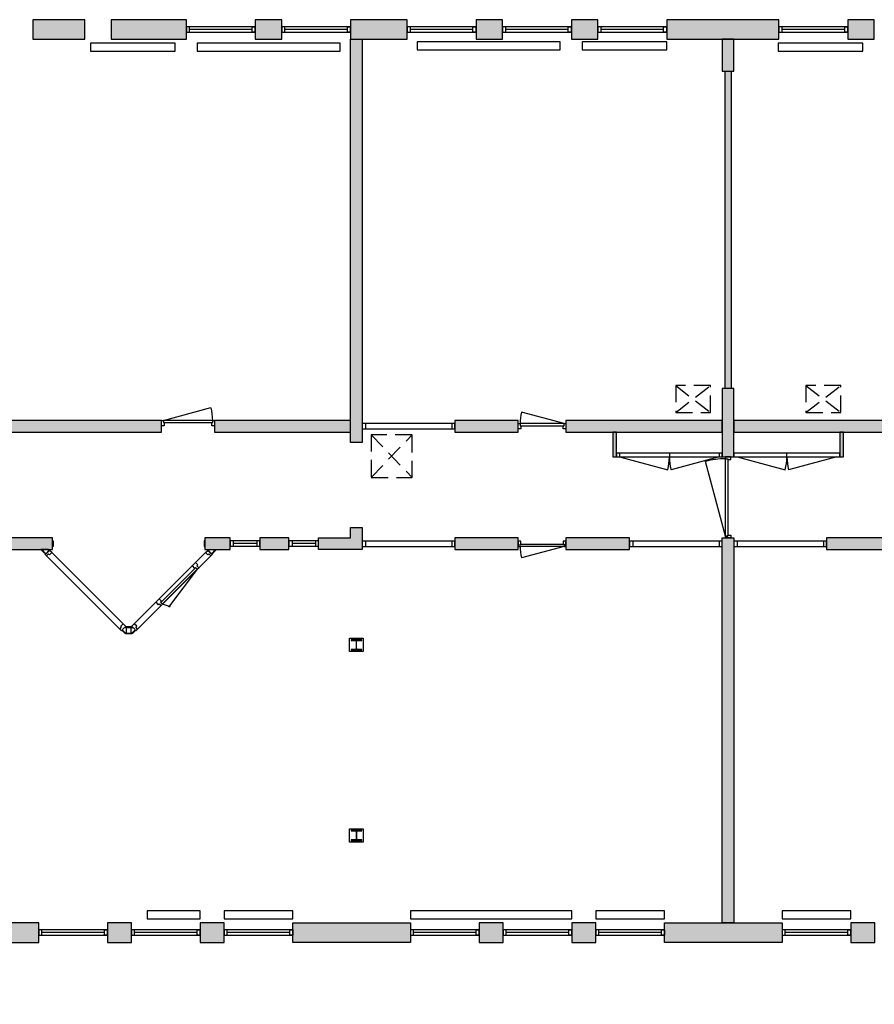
# Model space of a CAD drawing. Header units: millimetres. Extents: x -33837 to 35283, y -52863 to -32228.
# Tile 2 of 4: x -12657 to 3483, y -50828 to -32228. Entities that reach past the tile are written whole.
import ezdxf

# ---------------------------------------------------------------- set-up
doc = ezdxf.new("R2010")
doc.units = ezdxf.units.MM
doc.header["$LTSCALE"] = 100
doc.linetypes.add('HIDDEN2', pattern=[4.7625, 3.175, -1.5875])
for name, color, linetype in [('AA21----_BUITENWAND', 252, 'Continuous'), ('AA22----_BINNENWAND', 254, 'Continuous'), ('AA28----_KONSTRUKTIE', 252, 'Continuous'), ('AL21----_BUITENWAND', 3, 'Continuous'), ('AL22----_BINNENWAND', 2, 'Continuous'), ('AL28----_KONSTRUKTIE', 3, 'Continuous'), ('AL31----_BUITENKOZIJNEN', 1, 'Continuous'), ('AL32----_BINNENKOZIJNEN', 1, 'Continuous'), ('AL33----_VLOEROPENINGEN', 8, 'HIDDEN2'), ('AL51----_RADIATOREN', 8, 'Continuous')]:
    doc.layers.add(name, color=color, linetype=linetype)

# ---------------------------------------------------------------- blocks, each defined once
blk = doc.blocks.new('HEA 200')
at = {"layer": 'AA28----_KONSTRUKTIE'}
h = blk.add_hatch(color=256, dxfattribs=at)
h.dxf.hatch_style = 1
h.paths.add_polyline_path([(100, -95), (100, -85), (21, -85, -0.414214), (3, -67), (3, 67, -0.414214), (21, 85), (100, 85), (100, 95), (-100, 95), (-100, 85), (-21, 85, -0.414214), (-3, 67), (-3, -67, -0.414214), (-21, -85), (-100, -85), (-100, -95)])
at = {"layer": 'AL28----_KONSTRUKTIE'}
blk.add_lwpolyline([(-100, 95), (-100, 85), (-21, 85, -0.414214), (-3, 67), (-3, -67, -0.414214), (-21, -85), (-100, -85), (-100, -95), (100, -95), (100, -85), (21, -85, -0.414214), (3, -67), (3, 67, -0.414214), (21, 85), (100, 85), (100, 95)], format="xyb", close=True, dxfattribs=at)
blk = doc.blocks.new('*U11')
at = {"layer": 'AL32----_BINNENKOZIJNEN'}
blk.add_lwpolyline([(-965, 50), (-67, 291)], dxfattribs=at)
for points in [[(-1000, 50), (-965, 50), (-965, 9), (-950, 9), (-950, -50), (-1000, -50)], [(-965, 9), (-35, 9), (-35, 50), (-965, 50)], [(-50, -50), (-50, 9), (-35, 9), (-35, 50), (0, 50), (0, -50)]]:
    blk.add_lwpolyline(points, close=True, dxfattribs=at)
blk.add_arc((-965, 50), 930, 0, 15, dxfattribs=at)
blk = doc.blocks.new('*U2')
at = {"layer": 'AL32----_BINNENKOZIJNEN'}
blk.add_lwpolyline([(-35, 50), (-837, 265)], dxfattribs=at)
for points in [[(-900, 50), (-865, 50), (-865, 9), (-850, 9), (-850, -50), (-900, -50)], [(-865, 9), (-35, 9), (-35, 50), (-865, 50)], [(-50, -50), (-50, 9), (-35, 9), (-35, 50), (0, 50), (0, -50)]]:
    blk.add_lwpolyline(points, close=True, dxfattribs=at)
blk.add_arc((-35, 50), 830, 165, 180, dxfattribs=at)
blk = doc.blocks.new('*U3')
at = {"layer": 'AL32----_BINNENKOZIJNEN'}
for points in [[(-900, -50), (-865, -50), (-865, -9), (-850, -9), (-850, 50), (-900, 50)], [(-50, 50), (-50, -9), (-35, -9), (-35, -50), (0, -50), (0, 50)], [(-865, -9), (-35, -9), (-35, -50), (-865, -50)]]:
    blk.add_lwpolyline(points, close=True, dxfattribs=at)
blk.add_lwpolyline([(-35, -50), (-837, -265)], dxfattribs=at)
blk.add_arc((-35, -50), 830, 180, 195, dxfattribs=at)
blk = doc.blocks.new('33_kruipluik_770x810')
at = {"layer": 'AL33----_VLOEROPENINGEN'}
for p, q in [((-385, 405), (385, -405)), ((-385, -405), (385, 405))]:
    blk.add_line(p, q, dxfattribs=at)
blk.add_lwpolyline([(-385, 405), (-385, -405), (385, -405), (385, 405)], close=True, dxfattribs=at)
blk = doc.blocks.new('33_kruipluik_660x510')
at = {"layer": 'AL33----_VLOEROPENINGEN'}
for p, q in [((-330, 255), (330, -255)), ((-330, -255), (330, 255))]:
    blk.add_line(p, q, dxfattribs=at)
blk.add_lwpolyline([(-330, 255), (-330, -255), (330, -255), (330, 255)], close=True, dxfattribs=at)

msp = doc.modelspace()

# ---------------------------------------------------------------- hatches: boundary and pattern name
at = {"layer": 'AA21----_BUITENWAND'}
h = msp.add_hatch(color=256, dxfattribs=at)
h.dxf.hatch_style = 1
h.paths.add_polyline_path([(-33837, -34428), (-33467, -34428), (-33467, -34798), (-33837, -34798)])
h.paths.add_polyline_path([(-33837, -36098), (-33467, -36098), (-33467, -36468), (-33837, -36468)])
h.paths.add_polyline_path([(-33837, -37768), (-33467, -37768), (-33467, -39668), (-33837, -39668)])
h.paths.add_polyline_path([(-33837, -40968), (-33837, -41338), (-33467, -41338), (-33467, -40968)])
h.paths.add_polyline_path([(-33837, -42638), (-33467, -42638), (-33467, -44413), (-33837, -44413)])
h.paths.add_polyline_path([(-33837, -45713), (-33837, -46083), (-33467, -46083), (-33467, -45713)])
h.paths.add_polyline_path([(-33837, -47383), (-33837, -47753), (-33467, -47753), (-33467, -47383)])
h.paths.add_polyline_path([(-27617, -49808), (-27617, -50058), (-27247, -50058), (-27247, -49438), (-33467, -49438), (-33467, -49053), (-33837, -49053), (-33837, -49808)])
h.paths.add_polyline_path([(-27617, -50828), (-27617, -50408), (-27247, -50408), (-27247, -50458), (-25497, -50458), (-25497, -49388), (-25022, -49388), (-25022, -49638), (-25247, -49638), (-25247, -50828)])
h.paths.add_polyline_path([(-22922, -49388), (-22922, -49638), (-22447, -49638), (-22447, -50828), (-20077, -50828), (-20077, -50408), (-20447, -50408), (-20447, -50457), (-22197, -50458), (-22197, -49388)])
h.paths.add_polyline_path([(-19317, -49288), (-19317, -49658), (-20077, -49658), (-20077, -50058), (-20447, -50058), (-20447, -49288)])
h.paths.add_polyline_path([(-18017, -49288), (-18017, -49658), (-17567, -49658), (-17567, -49288)])
h.paths.add_polyline_path([(-16267, -49288), (-16267, -49658), (-15817, -49658), (-15817, -49288)])
h.paths.add_polyline_path([(-14517, -49288), (-14517, -49658), (-12297, -49658), (-12297, -49288)])
h.paths.add_polyline_path([(-10997, -49288), (-10997, -49658), (-10547, -49658), (-10547, -49288)])
h.paths.add_polyline_path([(-9247, -49288), (-9247, -49658), (-8797, -49658), (-8797, -49288)])
h.paths.add_polyline_path([(-5277, -49288), (-5277, -49658), (-7497, -49658), (-7497, -49288)])
h.paths.add_polyline_path([(-3977, -49288), (-3977, -49658), (-3527, -49658), (-3527, -49288)])
h.paths.add_polyline_path([(-2227, -49288), (-2227, -49658), (-1777, -49658), (-1777, -49288)])
h.paths.add_polyline_path([(1743, -49289), (1743, -49658), (-477, -49658), (-477, -49288)])
h.paths.add_polyline_path([(3043, -49288), (3043, -49658), (3493, -49658), (3493, -49289)])
h.paths.add_polyline_path([(4793, -49288), (4793, -49658), (5243, -49658), (5243, -49288)])
h.paths.add_polyline_path([(8943, -49288), (8943, -49658), (6543, -49658), (6543, -49288)])
h.paths.add_polyline_path([(10243, -49288), (10243, -49658), (10693, -49658), (10693, -49288)])
h.paths.add_polyline_path([(11993, -49288), (11993, -49658), (12443, -49658), (12443, -49288)])
h.paths.add_polyline_path([(13743, -49288), (13743, -49658), (15783, -49658), (15783, -49288)])
h.paths.add_polyline_path([(17083, -49288), (17453, -49288), (17453, -49658), (17083, -49658)])
h.paths.add_polyline_path([(18753, -49288), (19123, -49288), (19123, -49658), (18753, -49658)])
h.paths.add_polyline_path([(21893, -49288), (21893, -50058), (21523, -50058), (21523, -49658), (20423, -49658), (20423, -49288)])
h.paths.add_polyline_path([(23893, -50828), (23893, -49638), (24243, -49638), (24243, -49388), (23648, -49388), (23643, -50458), (21893, -50458), (21893, -50408), (21523, -50408), (21523, -50828)])
h.paths.add_polyline_path([(29063, -50828), (29063, -50408), (28693, -50408), (28693, -50458), (26943, -50458), (26943, -49388), (26343, -49388), (26343, -49638), (26693, -49638), (26693, -50828)])
h.paths.add_polyline_path([(28693, -49438), (28693, -50058), (29063, -50058), (29063, -49808), (31283, -49808), (31283, -49438)])
h.paths.add_polyline_path([(35283, -49808), (35283, -49053), (34913, -49053), (34913, -49438), (32583, -49438), (32583, -49808)])
h.paths.add_polyline_path([(34913, -47383), (35283, -47383), (35283, -47753), (34913, -47753)])
h.paths.add_polyline_path([(34913, -45713), (35283, -45713), (35283, -46083), (34913, -46083)])
h.paths.add_polyline_path([(34913, -42223), (35283, -42223), (35283, -44413), (34913, -44413)])
h.paths.add_polyline_path([(34913, -37768), (35283, -37768), (35283, -39958), (34913, -39958)])
h.paths.add_polyline_path([(34913, -36098), (35283, -36098), (35283, -36468), (34913, -36468)])
h.paths.add_polyline_path([(34913, -34428), (35283, -34428), (35283, -34798), (34913, -34798)])
h.paths.add_polyline_path([(33513, -32228), (33513, -32598), (34913, -32598), (34913, -33128), (35283, -33128), (35283, -32228)])
h.paths.add_polyline_path([(31313, -32228), (31313, -32598), (32213, -32598), (32213, -32228)])
h.paths.add_polyline_path([(27883, -32228), (27883, -32598), (30013, -32598), (30013, -32228)])
h.paths.add_polyline_path([(26083, -32228), (26083, -32598), (26583, -32598), (26583, -32228)])
h.paths.add_polyline_path([(24283, -32228), (24283, -32598), (24783, -32598), (24783, -32228)])
h.paths.add_polyline_path([(20623, -32228), (20623, -32598), (22983, -32598), (22983, -32228)])
h.paths.add_polyline_path([(18823, -32228), (18823, -32598), (19323, -32598), (19323, -32228)])
h.paths.add_polyline_path([(17023, -32228), (17023, -32598), (17523, -32598), (17523, -32228)])
h.paths.add_polyline_path([(14353, -32228), (14353, -32598), (15723, -32598), (15723, -32228)])
h.paths.add_polyline_path([(12873, -32228), (12873, -32598), (13853, -32598), (13853, -32228)])
h.paths.add_polyline_path([(10953, -32228), (10953, -32598), (12373, -32598), (12373, -32228)])
h.paths.add_polyline_path([(9153, -32228), (9153, -32598), (9653, -32598), (9653, -32228)])
h.paths.add_polyline_path([(6583, -32228), (6583, -32598), (7853, -32598), (7853, -32228)])
h.paths.add_polyline_path([(4783, -32228), (4783, -32598), (5283, -32598), (5283, -32228)])
h.paths.add_polyline_path([(2983, -32228), (2983, -32598), (3483, -32598), (3483, -32228)])
h.paths.add_polyline_path([(-437, -32228), (-437, -32598), (1683, -32598), (1683, -32228)])
h.paths.add_polyline_path([(-2237, -32228), (-2237, -32598), (-1737, -32598), (-1737, -32228)])
h.paths.add_polyline_path([(-4037, -32228), (-4037, -32598), (-3537, -32598), (-3537, -32228)])
h.paths.add_polyline_path([(-6407, -32228), (-6407, -32598), (-5337, -32598), (-5337, -32228)])
h.paths.add_polyline_path([(-8207, -32228), (-8207, -32598), (-7707, -32598), (-7707, -32228)])
h.paths.add_polyline_path([(-10927, -32228), (-10927, -32598), (-9507, -32598), (-9507, -32228)])
h.paths.add_polyline_path([(-12407, -32228), (-12407, -32598), (-11427, -32598), (-11427, -32228)])
h.paths.add_polyline_path([(-14437, -32228), (-14437, -32598), (-12907, -32598), (-12907, -32228)])
h.paths.add_polyline_path([(-16137, -32228), (-16137, -32598), (-15737, -32598), (-15737, -32228)])
h.paths.add_polyline_path([(-17837, -32228), (-17837, -32598), (-17437, -32598), (-17437, -32228)])
h.paths.add_polyline_path([(-21547, -32228), (-21547, -32598), (-19137, -32598), (-19137, -32228)])
h.paths.add_polyline_path([(-23247, -32228), (-22847, -32228), (-22847, -32598), (-23247, -32598)])
h.paths.add_polyline_path([(-24947, -32228), (-24547, -32228), (-24547, -32598), (-24947, -32598)])
h.paths.add_polyline_path([(-28667, -32228), (-28667, -32598), (-26247, -32598), (-26247, -32228)])
h.paths.add_polyline_path([(-30967, -32228), (-30967, -32598), (-29967, -32598), (-29967, -32228)])
h.paths.add_polyline_path([(-33837, -32228), (-32267, -32228), (-32267, -32598), (-33467, -32598), (-33467, -33128), (-33837, -33128)])
at = {"layer": 'AA22----_BINNENWAND'}
h = msp.add_hatch(color=256, dxfattribs=at)
h.dxf.hatch_style = 1
h.paths.add_polyline_path([(21893, -49288), (21673, -49288), (21673, -41818), (21893, -41818)])
h.paths.add_polyline_path([(28913, -32598), (28693, -32598), (28693, -40218), (28913, -40218)])
h.paths.add_polyline_path([(28693, -46239), (28913, -46239), (28913, -49438), (28693, -49438)])
h.paths.add_polyline_path([(28693, -41818), (28913, -41818), (28913, -44339), (28693, -44339)])
h.paths.add_polyline_path([(28913, -43618), (29213, -43618), (29213, -43838), (28913, -43838)])
h.paths.add_polyline_path([(30213, -43618), (30213, -43838), (34913, -43838), (34913, -43618)])
h.paths.add_polyline_path([(613, -42018), (833, -42018), (833, -49288), (613, -49288)])
h.paths.add_polyline_path([(-6407, -32598), (-6187, -32598), (-6187, -40218), (-6407, -40218)])
h.paths.add_polyline_path([(-13427, -32598), (-13207, -32598), (-13207, -39798), (-13427, -39798)])
h.paths.add_polyline_path([(-27467, -49438), (-27247, -49438), (-27247, -41818), (-27467, -41818)])
h.paths.add_polyline_path([(-20447, -49288), (-20447, -41818), (-20227, -41818), (-20227, -49288)])
h.paths.add_polyline_path([(-33467, -38298), (-33467, -38518), (-28747, -38518), (-28747, -38298)])
h.paths.add_polyline_path([(-33467, -43618), (-33467, -43838), (-28717, -43838), (-28717, -43618)])
h.paths.add_polyline_path([(-27467, -32598), (-27247, -32598), (-27247, -40218), (-27467, -40218)])
h.paths.add_polyline_path([(12073, -32598), (11853, -32598), (11853, -37958), (12073, -37958)])
h.paths.add_polyline_path([(11853, -38988), (12073, -38988), (12073, -39798), (11853, -39798)])
h.paths.add_polyline_path([(7853, -32598), (7633, -32598), (7633, -40218), (7853, -40218)])
h.paths.add_polyline_path([(14873, -32598), (14653, -32598), (14653, -39798), (14873, -39798)])
h = msp.add_hatch(color=256, dxfattribs=at)
h.dxf.hatch_style = 1
h.paths.add_polyline_path([(613, -40488), (833, -40488), (833, -39198), (613, -39198)])
h.paths.add_polyline_path([(613, -32598), (613, -33198), (833, -33198), (833, -32598)])
h = msp.add_hatch(color=256, dxfattribs=at)
h.dxf.hatch_style = 1
h.paths.add_polyline_path([(668, -33198), (778, -33198), (778, -39198), (668, -39198)])
h = msp.add_hatch(color=256, dxfattribs=at)
h.dxf.hatch_style = 1
h.paths.add_polyline_path([(28693, -39798), (28453, -39798), (28453, -40018), (28693, -40018)])
h.paths.add_polyline_path([(27343, -39798), (27343, -40018), (27893, -40018), (27893, -39798)])
h.paths.add_polyline_path([(25808, -39798), (25808, -40018), (26783, -40018), (26783, -39798)])
h.paths.add_polyline_path([(23853, -39798), (23853, -40018), (24778, -40018), (24778, -39798)])
h.paths.add_polyline_path([(22753, -39798), (22753, -40018), (23293, -40018), (23293, -39798)])
h.paths.add_polyline_path([(20953, -39798), (20953, -40018), (22193, -40018), (22193, -39798)])
h.paths.add_polyline_path([(21673, -40018), (21673, -40218), (21893, -40218), (21893, -40018)])
h.paths.add_polyline_path([(19833, -39798), (19833, -40018), (20393, -40018), (20393, -39798)])
h.paths.add_polyline_path([(18713, -39798), (18713, -40018), (19273, -40018), (19273, -39798)])
h.paths.add_polyline_path([(17593, -39798), (17593, -40018), (18153, -40018), (18153, -39798)])
h.paths.add_polyline_path([(16473, -39798), (16473, -40018), (17033, -40018), (17033, -39798)])
h.paths.add_polyline_path([(11653, -39798), (11653, -40018), (15473, -40018), (15473, -39798)])
h.paths.add_polyline_path([(7853, -39798), (7853, -40018), (9553, -40018), (9553, -39798)])
h.paths.add_polyline_path([(4688, -39798), (4688, -40018), (5883, -40018), (5883, -39798)])
h.paths.add_polyline_path([(833, -39798), (833, -40018), (3788, -40018), (3788, -39798)])
h.paths.add_polyline_path([(-2342, -39798), (-2342, -40018), (613, -40018), (613, -39798)])
h.paths.add_polyline_path([(-4437, -39798), (-4437, -40018), (-3242, -40018), (-3242, -39798)])
h.paths.add_polyline_path([(-8977, -39798), (-8977, -40018), (-6407, -40018), (-6407, -39798)])
h.paths.add_polyline_path([(-14227, -39798), (-14227, -40018), (-9977, -40018), (-9977, -39798)])
h.paths.add_polyline_path([(-15367, -39798), (-15367, -40018), (-14787, -40018), (-14787, -39798)])
h.paths.add_polyline_path([(-16327, -39798), (-16327, -40018), (-15927, -40018), (-15927, -39798)])
h.paths.add_polyline_path([(-17727, -39798), (-17727, -40018), (-17327, -40018), (-17327, -39798)])
h.paths.add_polyline_path([(-18707, -39798), (-18287, -39798), (-18287, -40018), (-18707, -40018)])
h.paths.add_polyline_path([(-23347, -39798), (-23347, -40018), (-22347, -40018), (-22347, -39798)])
h.paths.add_polyline_path([(-25347, -39798), (-25347, -40018), (-24347, -40018), (-24347, -39798)])
h.paths.add_polyline_path([(-26467, -39798), (-26467, -40018), (-25907, -40018), (-25907, -39798)])
h.paths.add_polyline_path([(-27247, -39798), (-27247, -40018), (-27027, -40018), (-27027, -39798)])
h = msp.add_hatch(color=256, dxfattribs=at)
h.dxf.hatch_style = 1
h.paths.add_polyline_path([(2903, -40018), (2833, -40018), (2833, -40488), (2903, -40488)])
h.paths.add_polyline_path([(-1457, -40018), (-1457, -40488), (-1387, -40488), (-1387, -40018)])
h = msp.add_hatch(color=256, dxfattribs=at)
h.dxf.hatch_style = 1
h.paths.add_polyline_path([(-14032, -42018), (-14032, -42238), (-12037, -42238), (-12037, -42018)])
h.paths.add_polyline_path([(-15152, -42018), (-15152, -42238), (-14592, -42238), (-14592, -42018)])
h.paths.add_polyline_path([(-16282, -42018), (-16282, -42238), (-15712, -42238), (-15712, -42018)])
h.paths.add_polyline_path([(-17992, -42018), (-17992, -42238), (-17432, -42238), (-17432, -42018)])
h.paths.add_polyline_path([(-19112, -42018), (-19112, -42238), (-18552, -42238), (-18552, -42018)])
h.paths.add_polyline_path([(-20227, -42018), (-20227, -42238), (-19672, -42238), (-19672, -42018)])
h.paths.add_polyline_path([(-9158, -42073), (-9173, -42073), (-9173, -42183), (-9158, -42183)])
h.paths.add_polyline_path([(-2342, -42018), (-2342, -42238), (-1137, -42238), (-1137, -42018)])
h.paths.add_polyline_path([(-4437, -42018), (-4437, -42238), (-3242, -42238), (-3242, -42018)])
h.paths.add_polyline_path([(-7012, -42238), (-7012, -42018), (-6407, -42018), (-6407, -41818), (-6187, -41818), (-6187, -42238)])
h.paths.add_polyline_path([(-8122, -42018), (-8122, -42238), (-7572, -42238), (-7572, -42018)])
h.paths.add_polyline_path([(-9158, -42018), (-9158, -42238), (-8682, -42238), (-8682, -42018)])
h.paths.add_polyline_path([(9203, -42238), (9203, -42018), (7853, -42018), (7853, -41818), (7633, -41818), (7633, -42238)])
h.paths.add_polyline_path([(4688, -42018), (4688, -42238), (5883, -42238), (5883, -42018)])
h.paths.add_polyline_path([(2583, -42018), (2583, -42238), (3788, -42238), (3788, -42018)])
h.paths.add_polyline_path([(21068, -42018), (21068, -42238), (21673, -42238), (21673, -42018)])
h.paths.add_polyline_path([(19948, -42018), (19948, -42238), (20508, -42238), (20508, -42018)])
h.paths.add_polyline_path([(18828, -42018), (18828, -42238), (19388, -42238), (19388, -42018)])
h.paths.add_polyline_path([(17108, -42018), (17108, -42238), (17678, -42238), (17678, -42018)])
h.paths.add_polyline_path([(15988, -42018), (15988, -42238), (16548, -42238), (16548, -42018)])
h.paths.add_polyline_path([(14048, -42018), (14048, -42238), (15428, -42238), (15428, -42018)])
h.paths.add_polyline_path([(12938, -42018), (12938, -42238), (13488, -42238), (13488, -42018)])
h.paths.add_polyline_path([(12082, -42018), (12082, -42238), (12378, -42238), (12378, -42018)])

# ---------------------------------------------------------------- linework, layer by layer
at = {"layer": 'AL21----_BUITENWAND'}
for points in [[(-12407, -32228), (-12407, -32598), (-11427, -32598), (-11427, -32228)], [(-10927, -32228), (-10927, -32598), (-9507, -32598), (-9507, -32228)], [(-8207, -32228), (-8207, -32598), (-7707, -32598), (-7707, -32228)], [(-6407, -32228), (-6407, -32598), (-5337, -32598), (-5337, -32228)], [(-4037, -32228), (-4037, -32598), (-3537, -32598), (-3537, -32228)], [(-2237, -32228), (-2237, -32598), (-1737, -32598), (-1737, -32228)], [(-437, -32228), (-437, -32598), (1683, -32598), (1683, -32228)], [(2983, -32228), (2983, -32598), (3483, -32598), (3483, -32228)], [(-14517, -49288), (-14517, -49658), (-12297, -49658), (-12297, -49288)], [(-10997, -49288), (-10997, -49658), (-10547, -49658), (-10547, -49288)], [(-9247, -49288), (-9247, -49658), (-8797, -49658), (-8797, -49288)], [(-5277, -49288), (-5277, -49658), (-7497, -49658), (-7497, -49288)], [(-3977, -49288), (-3977, -49658), (-3527, -49658), (-3527, -49288)], [(-2227, -49288), (-2227, -49658), (-1777, -49658), (-1777, -49288)], [(1743, -49289), (1743, -49658), (-477, -49658), (-477, -49288)], [(3043, -49288), (3043, -49658), (3493, -49658), (3493, -49289)]]:
    msp.add_lwpolyline(points, close=True, dxfattribs=at)
at = {"layer": 'AL22----_BINNENWAND'}
for points in [[(-6407, -32598), (-6187, -32598), (-6187, -40218), (-6407, -40218)], [(613, -32598), (613, -33198), (833, -33198), (833, -32598)], [(668, -33198), (778, -33198), (778, -39198), (668, -39198)], [(613, -40488), (833, -40488), (833, -39198), (613, -39198)], [(-14227, -39798), (-14227, -40018), (-9977, -40018), (-9977, -39798)], [(-8977, -39798), (-8977, -40018), (-6407, -40018), (-6407, -39798)], [(-4437, -39798), (-4437, -40018), (-3242, -40018), (-3242, -39798)], [(-2342, -39798), (-2342, -40018), (613, -40018), (613, -39798)], [(833, -39798), (833, -40018), (3788, -40018), (3788, -39798)], [(-1457, -40018), (-1457, -40488), (-1387, -40488), (-1387, -40018)], [(2903, -40018), (2833, -40018), (2833, -40488), (2903, -40488)], [(-7012, -42238), (-7012, -42018), (-6407, -42018), (-6407, -41818), (-6187, -41818), (-6187, -42238)], [(-14032, -42018), (-14032, -42238), (-12037, -42238), (-12037, -42018)], [(-9158, -42018), (-9158, -42238), (-8682, -42238), (-8682, -42018)], [(-8122, -42018), (-8122, -42238), (-7572, -42238), (-7572, -42018)], [(-4437, -42018), (-4437, -42238), (-3242, -42238), (-3242, -42018)], [(-2342, -42018), (-2342, -42238), (-1137, -42238), (-1137, -42018)], [(613, -42018), (833, -42018), (833, -49288), (613, -49288)], [(2583, -42018), (2583, -42238), (3788, -42238), (3788, -42018)], [(-12037, -42073), (-12022, -42073), (-12022, -42183), (-12037, -42183)], [(-9158, -42073), (-9173, -42073), (-9173, -42183), (-9158, -42183)], [(-6427, -43913), (-6167, -43913), (-6167, -44163), (-6427, -44163)], [(-6427, -47513), (-6167, -47513), (-6167, -47763), (-6427, -47763)]]:
    msp.add_lwpolyline(points, close=True, dxfattribs=at)
at = {"layer": 'AL31----_BUITENKOZIJNEN'}
for points in [[(-9507, -32363), (-9507, -32463), (-8207, -32463), (-8207, -32363)], [(-9447, -32363), (-9507, -32363), (-9507, -32463), (-9447, -32463)], [(-8266, -32363), (-8207, -32363), (-8207, -32463), (-8266, -32463)], [(-7707, -32363), (-7707, -32463), (-6407, -32463), (-6407, -32363)], [(-7647, -32363), (-7707, -32363), (-7707, -32463), (-7647, -32463)], [(-6466, -32363), (-6407, -32363), (-6407, -32463), (-6466, -32463)], [(-5337, -32363), (-5337, -32463), (-4037, -32463), (-4037, -32363)], [(-5277, -32363), (-5337, -32363), (-5337, -32463), (-5277, -32463)], [(-4096, -32363), (-4037, -32363), (-4037, -32463), (-4096, -32463)], [(-3537, -32363), (-3537, -32463), (-2237, -32463), (-2237, -32363)], [(-3477, -32363), (-3537, -32363), (-3537, -32463), (-3477, -32463)], [(-2296, -32363), (-2237, -32363), (-2237, -32463), (-2296, -32463)], [(-1737, -32363), (-1737, -32463), (-437, -32463), (-437, -32363)], [(-1677, -32363), (-1737, -32363), (-1737, -32463), (-1677, -32463)], [(-496, -32363), (-437, -32363), (-437, -32463), (-496, -32463)], [(1683, -32363), (1683, -32463), (2983, -32463), (2983, -32363)], [(1743, -32363), (1683, -32363), (1683, -32463), (1743, -32463)], [(2924, -32363), (2983, -32363), (2983, -32463), (2924, -32463)], [(-12297, -49423), (-12297, -49523), (-10997, -49523), (-10997, -49423)], [(-12237, -49423), (-12297, -49423), (-12297, -49523), (-12237, -49523)], [(-11056, -49423), (-10997, -49423), (-10997, -49523), (-11056, -49523)], [(-10547, -49423), (-10547, -49523), (-9247, -49523), (-9247, -49423)], [(-10487, -49423), (-10547, -49423), (-10547, -49523), (-10487, -49523)], [(-9306, -49423), (-9247, -49423), (-9247, -49523), (-9306, -49523)], [(-8797, -49423), (-8797, -49523), (-7497, -49523), (-7497, -49423)], [(-8737, -49423), (-8797, -49423), (-8797, -49523), (-8737, -49523)], [(-7556, -49423), (-7497, -49423), (-7497, -49523), (-7556, -49523)], [(-5277, -49423), (-5277, -49523), (-3977, -49523), (-3977, -49423)], [(-5217, -49423), (-5277, -49423), (-5277, -49523), (-5217, -49523)], [(-4036, -49423), (-3977, -49423), (-3977, -49523), (-4036, -49523)], [(-3527, -49423), (-3527, -49523), (-2227, -49523), (-2227, -49423)], [(-3467, -49423), (-3527, -49423), (-3527, -49523), (-3467, -49523)], [(-2286, -49423), (-2227, -49423), (-2227, -49523), (-2286, -49523)], [(-1777, -49423), (-1777, -49523), (-477, -49523), (-477, -49423)], [(-1717, -49423), (-1777, -49423), (-1777, -49523), (-1717, -49523)], [(-536, -49423), (-477, -49423), (-477, -49523), (-536, -49523)], [(1743, -49423), (1743, -49523), (3043, -49523), (3043, -49423)], [(1803, -49423), (1743, -49423), (1743, -49523), (1803, -49523)], [(2984, -49423), (3043, -49423), (3043, -49523), (2984, -49523)]]:
    msp.add_lwpolyline(points, close=True, dxfattribs=at)
for points in [[(-8266, -32413), (-9447, -32413)], [(-6466, -32413), (-7647, -32413)], [(-4096, -32413), (-5277, -32413)], [(-2296, -32413), (-3477, -32413)], [(-496, -32413), (-1677, -32413)], [(2924, -32413), (1743, -32413)], [(-11056, -49473), (-12237, -49473)], [(-9306, -49473), (-10487, -49473)], [(-7556, -49473), (-8737, -49473)], [(-4036, -49473), (-5217, -49473)], [(-2286, -49473), (-3467, -49473)], [(-536, -49473), (-1717, -49473)], [(2984, -49473), (1803, -49473)]]:
    msp.add_lwpolyline(points, dxfattribs=at)
at = {"layer": 'AL32----_BINNENKOZIJNEN'}
for points in [[(-6187, -39858), (-6187, -39958), (-4437, -39958), (-4437, -39858)], [(-1387, -40418), (-1387, -40488), (613, -40488), (613, -40418)], [(673, -40488), (673, -40523), (715, -40523), (715, -40538), (773, -40538), (773, -40488)], [(673, -40523), (715, -40523), (715, -41983), (673, -41983)], [(833, -40418), (833, -40488), (2833, -40488), (2833, -40418)], [(673, -42018), (673, -41983), (715, -41983), (715, -41968), (773, -41968), (773, -42018)], [(-8682, -42073), (-8682, -42173), (-8122, -42173), (-8122, -42073)], [(-7572, -42073), (-7572, -42173), (-7012, -42173), (-7012, -42073)], [(-6187, -42078), (-6187, -42178), (-4437, -42178), (-4437, -42078)], [(-1137, -42078), (-1137, -42178), (613, -42178), (613, -42078)], [(833, -42078), (833, -42178), (2583, -42178), (2583, -42078)], [(-12256, -42238), (-12188, -42305), (-12180, -42297), (-12239, -42238)], [(-12239, -42238), (-12161, -42316), (-12097, -42252), (-12111, -42238)], [(-12169, -42307), (-12180, -42325), (-12148, -42357), (-12112, -42321), (-12094, -42339), (-12050, -42294), (-12091, -42253), (-12157, -42319)], [(-9026, -42307), (-9015, -42325), (-9047, -42357), (-9083, -42321), (-9101, -42339), (-9145, -42294), (-9104, -42253), (-9038, -42319)], [(-8957, -42238), (-9034, -42316), (-9098, -42252), (-9084, -42238)], [(-8940, -42238), (-9007, -42305), (-9015, -42297), (-8957, -42238)], [(-9989, -43236), (-9961, -43265), (-9306, -42610), (-9334, -42581)], [(-9400, -42548), (-9355, -42593), (-9338, -42575), (-9302, -42611), (-9273, -42583), (-9309, -42547), (-9292, -42529), (-9336, -42485)], [(-10086, -43234), (-10041, -43279), (-10024, -43261), (-9988, -43297), (-9959, -43269), (-9995, -43233), (-9978, -43215), (-10022, -43171)], [(-10704, -43640), (-10658, -43686), (-10658, -43700), (-10672, -43714), (-10679, -43707), (-10717, -43746), (-10710, -43753), (-10731, -43774), (-10767, -43739), (-10731, -43702), (-10748, -43685)], [(-10658, -43696), (-10658, -43708), (-10538, -43708), (-10538, -43696)], [(-10643, -43708), (-10643, -43816), (-10553, -43816), (-10553, -43708)], [(-10492, -43640), (-10538, -43686), (-10538, -43700), (-10524, -43714), (-10516, -43707), (-10478, -43746), (-10485, -43753), (-10464, -43774), (-10429, -43739), (-10465, -43702), (-10447, -43685)], [(-10665, -43809), (-10716, -43758), (-10724, -43767), (-10665, -43826)], [(-10658, -43816), (-10538, -43816), (-10538, -43828), (-10658, -43828)], [(-10480, -43758), (-10531, -43809), (-10522, -43818), (-10471, -43767)]]:
    msp.add_lwpolyline(points, close=True, dxfattribs=at)
for points in [[(-6127, -39858), (-6127, -39958)], [(-4497, -39858), (-4497, -39958)], [(-1327, -40418), (-1327, -40488)], [(-1327, -40488), (-419, -40731)], [(-387, -40418), (-387, -40488)], [(553, -40488), (-355, -40731)], [(553, -40418), (553, -40488)], [(893, -40488), (1801, -40731)], [(1833, -40488), (1833, -40418)], [(2773, -40488), (1865, -40731)], [(673, -41983), (295, -40573)], [(-8622, -42073), (-8622, -42173)], [(-8181, -42123), (-8622, -42123)], [(-8181, -42073), (-8181, -42173)], [(-7512, -42073), (-7512, -42173)], [(-7071, -42123), (-7512, -42123)], [(-7071, -42073), (-7071, -42173)], [(-6127, -42078), (-6127, -42178)], [(-4497, -42078), (-4497, -42178)], [(-1077, -42078), (-1077, -42178)], [(553, -42078), (553, -42178)], [(893, -42078), (893, -42178)], [(2523, -42078), (2523, -42178)], [(-10767, -43739), (-12148, -42357)], [(-12050, -42294), (-10704, -43640)], [(-9145, -42294), (-10492, -43640)], [(-10429, -43739), (-9047, -42357)], [(-9302, -42611), (-9844, -43327)], [(-9810, -43318), (-9959, -43269)]]:
    msp.add_lwpolyline(points, dxfattribs=at)
for centre, radius, start, end in [((-1327, -40488), 940, 345, 0), ((553, -40488), 940, 180, 195), ((673, -41983), 1460, 90, 105), ((893, -40488), 940, 345, 0), ((2773, -40488), 940, 180, 195)]:
    msp.add_arc(centre, radius, start, end, dxfattribs=at)
at = {"layer": 'AL51----_RADIATOREN'}
for points in [[(-11322, -32673), (-11322, -32823), (-9722, -32823), (-9722, -32673)], [(-9307, -32673), (-9307, -32823), (-6607, -32823), (-6607, -32673)], [(-5152, -32648), (-5152, -32798), (-2452, -32798), (-2452, -32648)], [(-2037, -32648), (-2037, -32798), (-437, -32798), (-437, -32648)], [(1668, -32673), (1668, -32823), (3268, -32823), (3268, -32673)], [(-10247, -49063), (-10247, -49213), (-9247, -49213), (-9247, -49063)], [(-8797, -49063), (-8797, -49213), (-7497, -49213), (-7497, -49063)], [(-5277, -49063), (-5277, -49213), (-2227, -49213), (-2227, -49063)], [(-1777, -49063), (-1777, -49213), (-477, -49213), (-477, -49063)], [(1743, -49063), (1743, -49213), (3043, -49213), (3043, -49063)]]:
    msp.add_lwpolyline(points, close=True, dxfattribs=at)

# ---------------------------------------------------------------- block references
at = {"layer": 'AL28----_KONSTRUKTIE'}
for p in [(-6297, -44038), (-6296, -47638)]:
    msp.add_blockref('HEA 200', p, dxfattribs=at)
at = {"layer": 'AL32----_BINNENKOZIJNEN'}
for name, p in [('*U11', (-8977, -39848)), ('*U2', (-2342, -39908)), ('*U3', (-2342, -42128))]:
    msp.add_blockref(name, p, dxfattribs=at)
at = {"layer": 'AL33----_VLOEROPENINGEN'}
for name, p in [('33_kruipluik_660x510', (62, -39393)), ('33_kruipluik_660x510', (2523, -39393)), ('33_kruipluik_770x810', (-5632, -40473))]:
    msp.add_blockref(name, p, dxfattribs=at)

doc.saveas('drawing.dxf')
